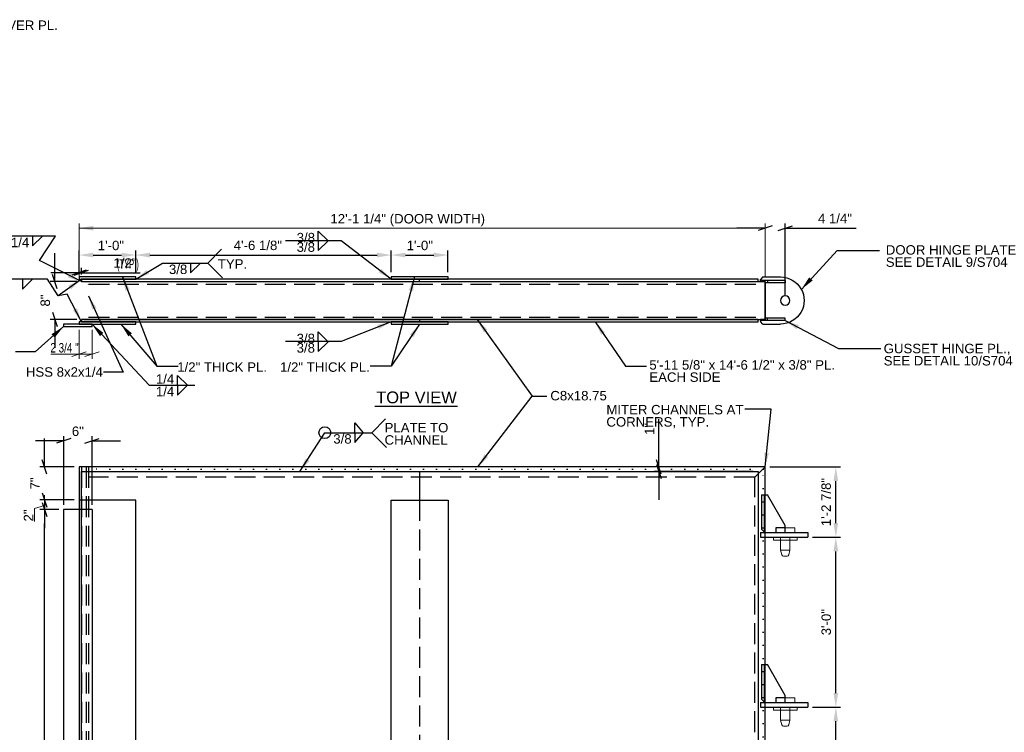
# Model space of a CAD drawing. Header units: inches. Extents: x 819 to 1282, y -279 to 33.
# Tile 5 of 5: x 1038 to 1247, y -118 to 33. Entities that reach past the tile are written whole.
import ezdxf
from ezdxf.enums import TextEntityAlignment as Align

# ---------------------------------------------------------------- set-up
doc = ezdxf.new("R2010")
doc.units = ezdxf.units.IN
doc.header["$LTSCALE"] = 10
doc.header["$MEASUREMENT"] = 0
doc.linetypes.add('DGN Style 1', pattern=[0.267013, 0.000444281, -0.266568])
doc.linetypes.add('DGN Style 3', pattern=[0.621993, 0.444281, -0.177712])
for name, color, linetype, lineweight in [('G-ANNO-DIM', 1, 'Continuous', 0), ('G-ANNO-TEXT', 7, 'Continuous', 30), ('S-FSTN-MISC', 12, 'Continuous', 13), ('S-STIF-TRAN', 3, 'Continuous', 30), ('S-WALL-SHEA', 98, 'Continuous', 30)]:
    doc.layers.add(name, color=color, linetype=linetype, lineweight=lineweight)
doc.styles.add("1 1 2 1'-0", font='arial.ttf', dxfattribs={"height": 1})
doc.styles.add("3 4 1'-0", font='arial.ttf', dxfattribs={"height": 2})
doc.dimstyles.new("3 4 1'-0", dxfattribs={"dimtxt": 2, "dimasz": 3, "dimexe": 1, "dimexo": 1, "dimgap": 1, "dimtad": 1, "dimdec": 4, "dimzin": 15, "dimdsep": 46, "dimlunit": 4, "dimtxsty": "3 4 1'-0", "dimblk": '_Oblique_0.3', "dimcen": 0.09, "dimadec": 4, "dimazin": 3, "dimtfac": 1, "dimtdec": 4, "dimtofl": 0, "dimtmove": 0, "dimatfit": 3, "dimfxl": 1, "dimfrac": 2, "dimtolj": 1, "dimtzin": 15, "dimarcsym": 0})

# ---------------------------------------------------------------- blocks, each defined once
blk = doc.blocks.new('*D11')
at = {"layer": 'Defpoints', "color": 0, "lineweight": 0, "transparency": 16777216}
for p in [(1062.79, -16.8), (1050.79, -21.43), (1062.79, -21.43)]:
    blk.add_point(p, dxfattribs=at)
at = {"layer": 'G-ANNO-DIM', "color": 0, "lineweight": -2, "transparency": 16777216}
for p, q in [((1050.79, -20.43), (1050.79, -15.8)), ((1062.79, -20.43), (1062.79, -15.8)), ((1053.79, -16.8), (1059.79, -16.8))]:
    blk.add_line(p, q, dxfattribs=at)
at = {"layer": 'G-ANNO-DIM', "color": 0, "lineweight": 0, "transparency": 16777216}
for points in [[(1053.79, -16.3), (1053.79, -17.3), (1050.79, -16.8)], [(1059.79, -16.3), (1059.79, -17.3), (1062.79, -16.8)]]:
    blk.add_solid(points, dxfattribs=at)
at = {"layer": 'G-ANNO-DIM', "color": 0, "transparency": 16777216, "insert": (1057.54, -14.78), "char_height": 2, "attachment_point": 5, "style": "3 4 1'-0"}
blk.add_mtext('\\A1;1\'-0"', dxfattribs=at)
blk = doc.blocks.new('*D15')
at = {"layer": 'Defpoints', "color": 0, "lineweight": 0, "transparency": 16777216}
for p in [(1116.89, -16.8), (1062.79, -21.43), (1116.89, -21.43)]:
    blk.add_point(p, dxfattribs=at)
at = {"layer": 'G-ANNO-DIM', "color": 0, "lineweight": -2, "transparency": 16777216}
for p, q in [((1062.79, -20.43), (1062.79, -15.8)), ((1116.89, -20.43), (1116.89, -15.8)), ((1065.79, -16.8), (1113.89, -16.8))]:
    blk.add_line(p, q, dxfattribs=at)
at = {"layer": 'G-ANNO-DIM', "color": 0, "lineweight": 0, "transparency": 16777216}
for points in [[(1065.79, -16.3), (1065.79, -17.3), (1062.79, -16.8)], [(1113.89, -16.3), (1113.89, -17.3), (1116.89, -16.8)]]:
    blk.add_solid(points, dxfattribs=at)
at = {"layer": 'G-ANNO-DIM', "color": 0, "transparency": 16777216, "insert": (1088.65, -14.76), "char_height": 2, "attachment_point": 5, "style": "3 4 1'-0"}
blk.add_mtext('\\A1;4\'-6 1/8"', dxfattribs=at)
blk = doc.blocks.new('*D14')
at = {"layer": 'Defpoints', "color": 0, "lineweight": 0, "transparency": 16777216}
for p in [(1128.89, -16.8), (1116.89, -21.43), (1128.89, -21.43)]:
    blk.add_point(p, dxfattribs=at)
at = {"layer": 'G-ANNO-DIM', "color": 0, "lineweight": -2, "transparency": 16777216}
for p, q in [((1116.89, -20.43), (1116.89, -15.8)), ((1128.89, -20.43), (1128.89, -15.8)), ((1119.89, -16.8), (1125.89, -16.8))]:
    blk.add_line(p, q, dxfattribs=at)
at = {"layer": 'G-ANNO-DIM', "color": 0, "lineweight": 0, "transparency": 16777216}
for points in [[(1119.89, -16.3), (1119.89, -17.3), (1116.89, -16.8)], [(1125.89, -16.3), (1125.89, -17.3), (1128.89, -16.8)]]:
    blk.add_solid(points, dxfattribs=at)
at = {"layer": 'G-ANNO-DIM', "color": 0, "transparency": 16777216, "insert": (1122.93, -14.78), "char_height": 2, "attachment_point": 5, "style": "3 4 1'-0"}
blk.add_mtext('\\A1;1\'-0"', dxfattribs=at)
blk = doc.blocks.new('_Oblique_0.3')
at = {"color": 0, "linetype": 'ByBlock', "lineweight": -2}
for p, q in [((0, 0), (-1, 0)), ((0.5, 0.167), (-0.5, -0.167))]:
    blk.add_line(p, q, dxfattribs=at)
blk = doc.blocks.new('*D25')
at = {"layer": 'Defpoints', "color": 0, "lineweight": 0, "transparency": 16777216}
for p in [(1043.48, -70.68), (1047.54, -70.68), (1047.79, -232.18)]:
    blk.add_point(p, dxfattribs=at)
at = {"layer": 'G-ANNO-DIM', "color": 0, "lineweight": -2, "transparency": 16777216}
for p, q in [((1046.54, -70.68), (1042.48, -70.68)), ((1043.48, -229.18), (1043.48, -73.68)), ((1046.79, -232.18), (1042.48, -232.18))]:
    blk.add_line(p, q, dxfattribs=at)
at = {"layer": 'G-ANNO-DIM', "color": 0, "lineweight": -2, "transparency": 16777216, "xscale": 3, "yscale": 3, "zscale": 3}
for p, rotation in [((1043.48, -70.68), 90), ((1043.48, -232.18), 270)]:
    blk.add_blockref('_Oblique_0.3', p, dxfattribs=dict(at, rotation=rotation))
at = {"layer": 'G-ANNO-DIM', "color": 0, "transparency": 16777216, "insert": (1041.45, -175.95), "char_height": 2, "attachment_point": 5, "rotation": 90, "style": "3 4 1'-0"}
blk.add_mtext('\\A1;13\'-5 1/2"', dxfattribs=at)
blk = doc.blocks.new('*D33')
at = {"layer": 'Defpoints', "color": 0, "lineweight": 0, "transparency": 16777216}
for p in [(1053.54, -56.15), (1047.54, -70.68), (1053.54, -70.68)]:
    blk.add_point(p, dxfattribs=at)
at = {"layer": 'G-ANNO-DIM', "color": 0, "lineweight": -2, "transparency": 16777216}
for p, q in [((1044.54, -56.15), (1041.54, -56.15)), ((1047.54, -69.68), (1047.54, -55.15)), ((1053.54, -69.68), (1053.54, -55.15)), ((1056.54, -56.15), (1059.54, -56.15))]:
    blk.add_line(p, q, dxfattribs=at)
at = {"layer": 'G-ANNO-DIM', "color": 0, "lineweight": -2, "transparency": 16777216, "xscale": 3, "yscale": 3, "zscale": 3}
blk.add_blockref('_Oblique_0.3', (1047.54, -56.15), dxfattribs=at)
at = {"layer": 'G-ANNO-DIM', "color": 0, "lineweight": -2, "transparency": 16777216, "xscale": 3, "yscale": 3, "zscale": 3, "rotation": 180}
blk.add_blockref('_Oblique_0.3', (1053.54, -56.15), dxfattribs=at)
at = {"layer": 'G-ANNO-DIM', "color": 0, "transparency": 16777216, "insert": (1050.54, -54.13), "char_height": 2, "attachment_point": 5, "style": "3 4 1'-0"}
blk.add_mtext('\\A1;6"', dxfattribs=at)
blk = doc.blocks.new('all_around')
at = {"layer": 'G-ANNO-TEXT'}
blk.add_circle((0, 0), 0.0625, dxfattribs=at)
blk = doc.blocks.new('*D59')
at = {"layer": 'Defpoints', "color": 0, "lineweight": 0, "transparency": 16777216}
for p in [(1045.67, -22.43), (1051.29, -22.43), (1051.29, -30.43)]:
    blk.add_point(p, dxfattribs=at)
at = {"layer": 'G-ANNO-DIM', "color": 0, "lineweight": -2, "transparency": 16777216}
for p, q in [((1045.67, -19.43), (1045.67, -16.43)), ((1050.29, -22.43), (1044.67, -22.43)), ((1050.29, -30.43), (1044.67, -30.43)), ((1045.67, -33.43), (1045.67, -36.43))]:
    blk.add_line(p, q, dxfattribs=at)
at = {"layer": 'G-ANNO-DIM', "color": 0, "lineweight": -2, "transparency": 16777216, "xscale": 3, "yscale": 3, "zscale": 3}
for p, rotation in [((1045.67, -22.43), 270), ((1045.67, -30.43), 90)]:
    blk.add_blockref('_Oblique_0.3', p, dxfattribs=dict(at, rotation=rotation))
at = {"layer": 'G-ANNO-DIM', "color": 0, "transparency": 16777216, "insert": (1043.65, -26.43), "char_height": 2, "attachment_point": 5, "rotation": 90, "style": "3 4 1'-0"}
blk.add_mtext('\\A1;8"', dxfattribs=at)
blk = doc.blocks.new('*D67')
at = {"layer": 'Defpoints', "color": 0, "lineweight": 0, "transparency": 16777216}
for p in [(1205.04, -112.56), (1210.99, -112.56), (1205.04, -148.56)]:
    blk.add_point(p, dxfattribs=at)
at = {"layer": 'G-ANNO-DIM', "color": 0, "lineweight": -2, "transparency": 16777216}
for p, q in [((1206.04, -112.56), (1211.99, -112.56)), ((1210.99, -145.56), (1210.99, -115.56)), ((1206.04, -148.56), (1211.99, -148.56))]:
    blk.add_line(p, q, dxfattribs=at)
at = {"layer": 'G-ANNO-DIM', "color": 0, "lineweight": 0, "transparency": 16777216}
for points in [[(1210.49, -115.56), (1211.49, -115.56), (1210.99, -112.56)], [(1210.49, -145.56), (1211.49, -145.56), (1210.99, -148.56)]]:
    blk.add_solid(points, dxfattribs=at)
at = {"layer": 'G-ANNO-DIM', "color": 0, "transparency": 16777216, "insert": (1208.97, -130.56), "char_height": 2, "attachment_point": 5, "rotation": 90, "style": "3 4 1'-0"}
blk.add_mtext('\\A1;3\'-0"', dxfattribs=at)
blk = doc.blocks.new('*D69')
at = {"layer": 'Defpoints', "color": 0, "lineweight": 0, "transparency": 16777216}
for p in [(1205.04, -76.56), (1210.99, -76.56), (1205.04, -112.56)]:
    blk.add_point(p, dxfattribs=at)
at = {"layer": 'G-ANNO-DIM', "color": 0, "lineweight": -2, "transparency": 16777216}
for p, q in [((1206.04, -76.56), (1211.99, -76.56)), ((1210.99, -109.56), (1210.99, -79.56)), ((1206.04, -112.56), (1211.99, -112.56))]:
    blk.add_line(p, q, dxfattribs=at)
at = {"layer": 'G-ANNO-DIM', "color": 0, "lineweight": 0, "transparency": 16777216}
for points in [[(1210.49, -79.56), (1211.49, -79.56), (1210.99, -76.56)], [(1210.49, -109.56), (1211.49, -109.56), (1210.99, -112.56)]]:
    blk.add_solid(points, dxfattribs=at)
at = {"layer": 'G-ANNO-DIM', "color": 0, "transparency": 16777216, "insert": (1208.97, -94.56), "char_height": 2, "attachment_point": 5, "rotation": 90, "style": "3 4 1'-0"}
blk.add_mtext('\\A1;3\'-0"', dxfattribs=at)
blk = doc.blocks.new('*D71')
at = {"layer": 'Defpoints', "color": 0, "lineweight": 0, "transparency": 16777216}
for p in [(1196.04, -61.68), (1210.99, -61.68), (1205.04, -76.56)]:
    blk.add_point(p, dxfattribs=at)
at = {"layer": 'G-ANNO-DIM', "color": 0, "lineweight": -2, "transparency": 16777216}
for p, q in [((1197.04, -61.68), (1211.99, -61.68)), ((1210.99, -73.56), (1210.99, -64.68)), ((1206.04, -76.56), (1211.99, -76.56))]:
    blk.add_line(p, q, dxfattribs=at)
at = {"layer": 'G-ANNO-DIM', "color": 0, "lineweight": 0, "transparency": 16777216}
for points in [[(1210.49, -64.68), (1211.49, -64.68), (1210.99, -61.68)], [(1210.49, -73.56), (1211.49, -73.56), (1210.99, -76.56)]]:
    blk.add_solid(points, dxfattribs=at)
at = {"layer": 'G-ANNO-DIM', "color": 0, "transparency": 16777216, "insert": (1208.95, -69.12), "char_height": 2, "attachment_point": 5, "rotation": 90, "style": "3 4 1'-0"}
blk.add_mtext('\\A1;1\'-2 7/8"', dxfattribs=at)
blk = doc.blocks.new('*U72')
at = {"layer": 'G-ANNO-TEXT'}
for p, q in [((4.09, 5), (0.38, 5)), ((4.09, 5), (4.63, 4.47)), ((4.63, 4), (4.63, 4.47)), ((4.63, 4), (3.63, 4)), ((4.63, -4), (4.63, -4.47)), ((4.09, -5), (0.38, -5)), ((4.09, -5), (4.63, -4.47))]:
    blk.add_line(p, q, dxfattribs=at)
at = {"layer": 'G-ANNO-TEXT', "flags": 128}
blk.add_lwpolyline([(3.63, 4), (3.63, -4), (4.63, -4)], dxfattribs=at)
at = {"layer": 'G-ANNO-TEXT'}
blk.add_circle((-0.62, 0), 1, dxfattribs=at)
blk.add_arc((0.38, 0), 5, 89.9996, 270.0004, dxfattribs=at)
blk = doc.blocks.new('*D74')
at = {"layer": 'Defpoints', "color": 0, "lineweight": 0, "transparency": 16777216}
for p in [(1043.48, -61.68), (1050.79, -61.68), (1050.79, -68.68)]:
    blk.add_point(p, dxfattribs=at)
at = {"layer": 'G-ANNO-DIM', "color": 0, "lineweight": -2, "transparency": 16777216}
for p, q in [((1043.48, -58.68), (1043.48, -55.68)), ((1049.79, -61.68), (1042.48, -61.68)), ((1049.79, -68.68), (1042.48, -68.68)), ((1043.48, -71.68), (1043.48, -74.68))]:
    blk.add_line(p, q, dxfattribs=at)
at = {"layer": 'G-ANNO-DIM', "color": 0, "lineweight": -2, "transparency": 16777216, "xscale": 3, "yscale": 3, "zscale": 3}
for p, rotation in [((1043.48, -61.68), 270), ((1043.48, -68.68), 90)]:
    blk.add_blockref('_Oblique_0.3', p, dxfattribs=dict(at, rotation=rotation))
at = {"layer": 'G-ANNO-DIM', "color": 0, "transparency": 16777216, "insert": (1041.48, -65.18), "char_height": 2, "attachment_point": 5, "rotation": 90, "style": "3 4 1'-0"}
blk.add_mtext('\\A1;7"', dxfattribs=at)
blk = doc.blocks.new('*D102')
at = {"layer": 'Defpoints', "color": 0, "lineweight": 0, "transparency": 16777216}
for p in [(1196.04, -11.11), (1200.29, -11.11), (1200.29, -26.43)]:
    blk.add_point(p, dxfattribs=at)
at = {"layer": 'G-ANNO-DIM', "color": 0, "lineweight": -2, "transparency": 16777216}
for p, q in [((1200.29, -25.43), (1200.29, -10.11)), ((1193.04, -11.11), (1190.04, -11.11)), ((1203.29, -11.11), (1215.33, -11.11))]:
    blk.add_line(p, q, dxfattribs=at)
at = {"layer": 'G-ANNO-DIM', "color": 0, "lineweight": -2, "transparency": 16777216, "xscale": 3, "yscale": 3, "zscale": 3}
blk.add_blockref('_Oblique_0.3', (1196.04, -11.11), dxfattribs=at)
at = {"layer": 'G-ANNO-DIM', "color": 0, "lineweight": -2, "transparency": 16777216, "xscale": 3, "yscale": 3, "zscale": 3, "rotation": 180}
blk.add_blockref('_Oblique_0.3', (1200.29, -11.11), dxfattribs=at)
at = {"layer": 'G-ANNO-DIM', "color": 0, "transparency": 16777216, "insert": (1210.81, -9.08), "char_height": 2, "attachment_point": 5, "style": "3 4 1'-0"}
blk.add_mtext('\\A1;4 1/4"', dxfattribs=at)
blk = doc.blocks.new('*D108')
at = {"layer": 'Defpoints', "color": 0, "lineweight": 0, "transparency": 16777216}
for p in [(1173.55, -61.68), (1196.04, -61.68), (1194.52, -62.65)]:
    blk.add_point(p, dxfattribs=at)
at = {"layer": 'G-ANNO-DIM', "color": 0, "lineweight": -2, "transparency": 16777216}
for p, q in [((1173.55, -58.68), (1173.55, -51.57)), ((1195.04, -61.68), (1172.55, -61.68)), ((1193.52, -62.65), (1172.55, -62.65)), ((1173.55, -65.65), (1173.55, -68.65))]:
    blk.add_line(p, q, dxfattribs=at)
at = {"layer": 'G-ANNO-DIM', "color": 0, "lineweight": -2, "transparency": 16777216, "xscale": 3, "yscale": 3, "zscale": 3}
for p, rotation in [((1173.55, -61.68), 270), ((1173.55, -62.65), 90)]:
    blk.add_blockref('_Oblique_0.3', p, dxfattribs=dict(at, rotation=rotation))
at = {"layer": 'G-ANNO-DIM', "color": 0, "transparency": 16777216, "insert": (1171.55, -53.63), "char_height": 2, "attachment_point": 5, "rotation": 90, "style": "3 4 1'-0"}
blk.add_mtext('\\A1;1"', dxfattribs=at)
blk = doc.blocks.new('*D118')
at = {"layer": 'Defpoints', "color": 0, "lineweight": 0, "transparency": 16777216}
for p in [(1051.29, -20.53), (1050.79, -21.93), (1051.29, -21.93, 0)]:
    blk.add_point(p, dxfattribs=at)
at = {"layer": 'G-ANNO-DIM', "color": 0, "lineweight": -2, "transparency": 16777216}
for p, q in [((1047.79, -20.53), (1044.79, -20.53)), ((1050.79, -20.93), (1050.79, -19.53)), ((1051.29, -20.93), (1051.29, -19.53)), ((1054.29, -20.53), (1063.73, -20.53))]:
    blk.add_line(p, q, dxfattribs=at)
at = {"layer": 'G-ANNO-DIM', "color": 0, "lineweight": -2, "transparency": 16777216, "xscale": 3, "yscale": 3, "zscale": 3}
blk.add_blockref('_Oblique_0.3', (1050.79, -20.53), dxfattribs=at)
at = {"layer": 'G-ANNO-DIM', "color": 0, "lineweight": -2, "transparency": 16777216, "xscale": 3, "yscale": 3, "zscale": 3, "rotation": 180}
blk.add_blockref('_Oblique_0.3', (1051.29, -20.53), dxfattribs=at)
at = {"layer": 'G-ANNO-DIM', "color": 0, "transparency": 16777216, "insert": (1060.51, -18.5), "char_height": 2, "attachment_point": 5, "style": "3 4 1'-0"}
blk.add_mtext('\\A1;1/2"', dxfattribs=at)

msp = doc.modelspace()

# ---------------------------------------------------------------- linework, layer by layer
at = {"layer": 'G-ANNO-DIM'}
for p, q in [((1050.7875, -21.93437, -0.00002), (1050.7875, -10.10933, -0.00002)), ((1196.03702, -21.43409, -0.00002), (1196.03702, -10.10933, -0.00002)), ((1196.03702, -11.10933, -0.00002), (1050.7875, -11.10933, -0.00002)), ((1050.78702, -38.80782, -0.00002), (1050.78702, -32.64798, -0.00002)), ((1053.53702, -38.80782, -0.00002), (1053.53702, -32.64798, -0.00002)), ((1049.28702, -38.31735, -0.00002), (1052.28702, -37.31735, -0.00002)), ((1055.03702, -37.31735, -0.00002), (1052.03702, -38.31735, -0.00002)), ((1050.78702, -37.81735, -0.00002), (1044.81642, -37.81735, -0.00002)), ((1053.53702, -37.81735, -0.00002), (1050.78702, -37.81735, -0.00002)), ((1043.48272, -68.68171, -0.00002), (1043.48272, -67.68171, -0.00002)), ((1043.48272, -68.68171), (1043.48272, -70.68171))]:
    msp.add_line(p, q, dxfattribs=at)
at = {"layer": 'G-ANNO-DIM', "elevation": -0.00002, "flags": 128}
msp.add_lwpolyline([(1043.48272, -69.82398), (1041.39423, -70.45084), (1041.39423, -73.25622)], dxfattribs=at)
at = {"layer": 'G-ANNO-DIM'}
msp.add_solid([(1053.7875, -11.60933, -0.00002), (1050.7875, -11.10933, -0.00002), (1053.7875, -10.60933, -0.00002)], dxfattribs=at)
at = {"layer": 'G-ANNO-TEXT'}
for p, q in [((1101.43627, -11.72192, -0.00002), (1103.54375, -13.79057, -0.00002)), ((1101.43627, -13.78684, -0.00002), (1101.43627, -11.72192, -0.00002)), ((1040.93887, -14.8786, -0.00002), (1043.04635, -12.80994, -0.00002)), ((1040.93887, -12.81367, -0.00002), (1040.93887, -14.8786, -0.00002)), ((1101.43627, -15.85922, -0.00002), (1103.54375, -13.79057, -0.00002)), ((1101.43627, -13.7943, -0.00002), (1101.43627, -15.85922, -0.00002)), ((1078.04102, -18.49579, -0.00002), (1080.97404, -15.56278, -0.00002)), ((1074.40058, -20.56445, -0.00002), (1076.50805, -18.49579, -0.00002)), ((1074.40058, -18.49952, -0.00002), (1074.40058, -20.56445, -0.00002)), ((1078.04102, -18.49579, -0.00002), (1081.18318, -21.63795, -0.00002)), ((1038.81508, -23.99301, -0.00002), (1040.92256, -21.92436, -0.00002)), ((1038.81508, -21.92809, -0.00002), (1038.81508, -23.99301, -0.00002)), ((1051.78702, -22.43409, -0.00002), (1196.03702, -22.43409, -0.00002)), ((1122.89452, -22.43409, -0.00002), (1122.89452, -21.93409, -0.00002)), ((1195.03702, -22.43409, -0.00002), (1196.03702, -22.43409, -0.00002)), ((1200.28702, -22.18409, -0.00002), (1195.28702, -22.18409, -0.00002)), ((1196.03702, -30.43409, -0.00002), (1196.03702, -22.43409, -0.00002)), ((1196.03702, -22.68409, -0.00002), (1196.03702, -22.43409, -0.00002)), ((1200.28702, -22.68409, -0.00002), (1196.03702, -22.68409, -0.00002)), ((1196.53702, -22.18409, -0.00002), (1196.53702, -22.68409, -0.00002)), ((1200.28702, -22.18409, -0.00002), (1200.28702, -22.68409, -0.00002)), ((1051.78702, -30.43409, -0.00002), (1196.03702, -30.43409, -0.00002)), ((1122.89452, -30.43409, -0.00002), (1122.89452, -30.93409, -0.00002)), ((1200.28702, -30.68409, -0.00002), (1195.28702, -30.68409, -0.00002)), ((1200.28702, -30.18409, -0.00002), (1196.03702, -30.18409, -0.00002)), ((1196.53702, -30.68409, -0.00002), (1196.53702, -30.18409, -0.00002)), ((1200.28702, -30.68409, -0.00002), (1200.28702, -30.18409, -0.00002)), ((1101.42322, -33.07727, -0.00002), (1103.53069, -35.14593, -0.00002)), ((1101.42322, -35.1422, -0.00002), (1101.42322, -33.07727, -0.00002)), ((1101.42322, -37.21458, -0.00002), (1103.53069, -35.14593, -0.00002)), ((1101.42322, -35.14966, -0.00002), (1101.42322, -37.21458, -0.00002)), ((1071.63027, -44.38262, -0.00002), (1071.63027, -42.3177, -0.00002)), ((1071.63027, -42.3177, -0.00002), (1073.73774, -44.38635, -0.00002)), ((1071.63027, -46.44754, -0.00002), (1073.73774, -44.37889, -0.00002)), ((1071.63027, -44.38262, -0.00002), (1071.63027, -46.44754, -0.00002)), ((1113.41688, -48.77452, -0.00002), (1130.89184, -48.77452, -0.00002)), ((1112.76553, -54.42282, -0.00002), (1115.69855, -51.48981, -0.00002)), ((1109.1907, -52.3579, -0.00002), (1110.92317, -54.42655, -0.00002)), ((1109.1907, -54.42282, -0.00002), (1109.1907, -52.3579, -0.00002)), ((1109.1907, -56.48774, -0.00002), (1110.92317, -54.41909, -0.00002)), ((1109.1907, -54.42282, -0.00002), (1109.1907, -56.48774, -0.00002)), ((1112.76553, -54.42282, -0.00002), (1115.90769, -57.56497, -0.00002)), ((1196.03702, -61.68171, -0.00002), (1050.78702, -61.68171, -0.00002)), ((1050.78702, -61.68171, -0.00002), (1050.78702, -238.18171, -0.00002)), ((1196.03702, -61.68171, -0.00002), (1193.87702, -63.84171, -0.00002)), ((1196.03702, -61.68171, -0.00002), (1193.87702, -63.84171, -0.00002)), ((1196.03702, -238.18171, -0.00002), (1196.03702, -61.68171, -0.00002)), ((1122.89452, -62.65421, -0.00002), (1122.89452, -68.68171, -0.00002)), ((1053.53702, -70.68171, -0.00002), (1053.53702, -232.18171, -0.00002)), ((1195.74413, -75.55671, -0.00002), (1200.03702, -75.55671, -0.00002)), ((1196.03702, -75.55671, -0.00002), (1200.03702, -75.55671, -0.00002)), ((1195.74413, -111.55671, -0.00002), (1200.03702, -111.55671, -0.00002)), ((1196.03702, -111.55671, -0.00002), (1200.03702, -111.55671, -0.00002))]:
    msp.add_line(p, q, dxfattribs=at)
at = {"layer": 'G-ANNO-TEXT', "linetype": 'DGN Style 3'}
for p, q in [((1052.53702, -22.93409, -0.00002), (1052.5375, -22.93409, -0.00002)), ((1052.78702, -22.93409, -0.00002), (1195.22933, -22.93409, -0.00002)), ((1052.78702, -29.93409, -0.00002), (1195.23637, -29.93409, -0.00002)), ((1051.28702, -61.68171, -0.00002), (1051.28702, -238.18171, -0.00002)), ((1052.28702, -61.68171, -0.00002), (1052.28702, -237.20921, -0.00002)), ((1052.78702, -61.68171, -0.00002), (1052.78702, -237.20921, -0.00002)), ((1193.87702, -63.84171, -0.00002), (1052.78702, -63.84171, -0.00002)), ((1193.87702, -236.02171, -0.00002), (1193.87702, -63.84171, -0.00002)), ((1122.89452, -68.68171, -0.00002), (1122.89452, -234.18171, -0.00002))]:
    msp.add_line(p, q, dxfattribs=at)
at = {"layer": 'G-ANNO-TEXT', "linetype": 'DGN Style 1'}
for p, q in [((1195.59802, -62.12071, -0.00002), (1052.78702, -62.12071, -0.00002)), ((1195.59802, -237.74271, -0.00002), (1195.59802, -62.12071, -0.00002))]:
    msp.add_line(p, q, dxfattribs=at)
at = {"layer": 'G-ANNO-TEXT', "elevation": -0.00002, "flags": 128}
for points in [[(1196.03702, -22.43409), (1196.03702, -30.43409), (1195.03702, -30.43409)], [(1196.03702, -22.43409), (1195.28702, -22.43409), (1195.28702, -22.18409)], [(1196.03702, -30.43409), (1195.28702, -30.43409), (1195.28702, -30.68409)], [(1062.78702, -234.18171), (1062.78702, -68.68171), (1050.78702, -68.68171), (1050.78702, -234.18171)], [(1053.53702, -70.68171), (1047.53702, -70.68171), (1047.53702, -232.18171), (1053.53702, -232.18171)]]:
    msp.add_lwpolyline(points, dxfattribs=at)
at = {"layer": 'G-ANNO-TEXT', "linetype": 'DGN Style 3', "elevation": -0.00002, "flags": 128}
for points in [[(1200.28702, -74.55671), (1198.28702, -74.55671), (1198.28702, -75.55671), (1200.28702, -75.55671)], [(1200.28702, -110.55671), (1198.28702, -110.55671), (1198.28702, -111.55671), (1200.28702, -111.55671)]]:
    msp.add_lwpolyline(points, dxfattribs=at)
at = {"layer": 'G-ANNO-TEXT'}
msp.add_solid([(1051.28702, -21.93409, -0.00002), (1048.55412, -23.26873, -0.00002), (1049.13471, -24.08294, -0.00002)], dxfattribs=at)
for points in [[(1050.78702, -21.93409, -0.00002), (1062.78702, -21.93409, -0.00002), (1062.78702, -21.43409, -0.00002), (1050.78702, -21.43409, -0.00002)], [(1051.28702, -22.43409, -0.00002), (1194.53702, -22.43409, -0.00002), (1194.53702, -21.93409, -0.00002), (1051.28702, -21.93409, -0.00002)], [(1116.89452, -21.93409, -0.00002), (1128.89452, -21.93409, -0.00002), (1128.89452, -21.43409, -0.00002), (1116.89452, -21.43409, -0.00002)], [(1050.78702, -31.43409, -0.00002), (1062.78702, -31.43409, -0.00002), (1062.78702, -30.93409, -0.00002), (1050.78702, -30.93409, -0.00002)], [(1051.28702, -30.93409, -0.00002), (1194.53702, -30.93409, -0.00002), (1194.53702, -30.43409, -0.00002), (1051.28702, -30.43409, -0.00002)], [(1116.89452, -31.43409, -0.00002), (1128.89452, -31.43409, -0.00002), (1128.89452, -30.93409, -0.00002), (1116.89452, -30.93409, -0.00002)], [(1047.53702, -31.93409, -0.00002), (1053.53702, -31.93409, -0.00002), (1053.53702, -31.43409, -0.00002), (1047.53702, -31.43409, -0.00002)], [(1116.89452, -68.68171, -0.00002), (1128.89452, -68.68171, -0.00002), (1128.89452, -234.18171, -0.00002), (1116.89452, -234.18171, -0.00002)]]:
    msp.add_3dface(points, dxfattribs=at)
at = {"layer": 'S-FSTN-MISC'}
for p, q in [((1199.28702, -76.55671, -0.00002), (1199.28702, -79.30671, -0.00002)), ((1201.28702, -79.30671, -0.00002), (1199.28702, -79.30671, -0.00002)), ((1199.28702, -79.30671, -0.00002), (1199.54748, -80.27877, -0.00002)), ((1200.66434, -80.55671, -0.00002), (1199.90971, -80.55671, -0.00002)), ((1201.28702, -79.30671, -0.00002), (1201.02656, -80.27877, -0.00002)), ((1199.28702, -112.55671, -0.00002), (1199.28702, -115.30671, -0.00002)), ((1201.28702, -115.30671, -0.00002), (1199.28702, -115.30671, -0.00002)), ((1199.28702, -115.30671, -0.00002), (1199.54748, -116.27877, -0.00002)), ((1200.66434, -116.55671, -0.00002), (1199.90971, -116.55671, -0.00002)), ((1201.28702, -115.30671, -0.00002), (1201.02656, -116.27877, -0.00002))]:
    msp.add_line(p, q, dxfattribs=at)
at = {"layer": 'S-FSTN-MISC', "elevation": -0.00002, "flags": 128}
for points in [[(1200.28702, -74.55671), (1202.28702, -74.55671), (1202.28702, -75.55671), (1200.28702, -75.55671)], [(1199.28702, -76.55671), (1201.28702, -76.55671), (1201.28702, -79.30671)], [(1200.28702, -110.55671), (1202.28702, -110.55671), (1202.28702, -111.55671), (1200.28702, -111.55671)], [(1199.28702, -112.55671), (1201.28702, -112.55671), (1201.28702, -115.30671)]]:
    msp.add_lwpolyline(points, dxfattribs=at)
at = {"layer": 'S-FSTN-MISC', "extrusion": (0, 0, -1)}
for centre, start, end in [((-1199.90971, -80.18171, 0.00002), 270, 345), ((-1200.66434, -80.18171, 0.00002), 195, 270), ((-1199.90971, -116.18171, 0.00002), 270, 345), ((-1200.66434, -116.18171, 0.00002), 195, 270)]:
    msp.add_arc(centre, 0.375, start, end, dxfattribs=at)
at = {"layer": 'S-FSTN-MISC'}
for points in [[(1202.78702, -76.55671, -0.00002), (1197.78702, -76.55671, -0.00002), (1197.78702, -77.18171, -0.00002), (1202.78702, -77.18171, -0.00002)], [(1202.78702, -112.55671, -0.00002), (1197.78702, -112.55671, -0.00002), (1197.78702, -113.18171, -0.00002), (1202.78702, -113.18171, -0.00002)]]:
    msp.add_3dface(points, dxfattribs=at)
at = {"layer": 'S-STIF-TRAN'}
for p, q in [((1195.28702, -67.55671, -0.00002), (1196.53702, -67.55671, -0.00002)), ((1195.28702, -67.55671, -0.00002), (1195.28702, -74.8496, -0.00002)), ((1195.78702, -67.55671, -0.00002), (1195.78702, -75.3496, -0.00002)), ((1200.28702, -74.05671, -0.00002), (1196.53702, -67.55671, -0.00002)), ((1195.99413, -75.55671, -0.00002), (1195.28702, -74.8496, -0.00002)), ((1200.28702, -75.55671, -0.00002), (1200.28702, -74.05671, -0.00002)), ((1195.03702, -75.55671, -0.00002), (1195.03702, -76.55671, -0.00002)), ((1195.03702, -75.55671, -0.00002), (1205.03702, -75.55671, -0.00002)), ((1195.03702, -76.55671, -0.00002), (1205.03702, -76.55671, -0.00002)), ((1205.03702, -75.55671, -0.00002), (1205.03702, -76.55671, -0.00002)), ((1195.28702, -103.55671, -0.00002), (1196.53702, -103.55671, -0.00002)), ((1195.28702, -103.55671, -0.00002), (1195.28702, -110.8496, -0.00002)), ((1195.78702, -103.55671, -0.00002), (1195.78702, -111.3496, -0.00002)), ((1200.28702, -110.05671, -0.00002), (1196.53702, -103.55671, -0.00002)), ((1200.28702, -111.55671, -0.00002), (1200.28702, -110.05671, -0.00002)), ((1195.03702, -111.55671, -0.00002), (1195.03702, -112.55671, -0.00002)), ((1195.03702, -111.55671, -0.00002), (1205.03702, -111.55671, -0.00002)), ((1195.99413, -111.55671, -0.00002), (1195.28702, -110.8496, -0.00002)), ((1205.03702, -111.55671, -0.00002), (1205.03702, -112.55671, -0.00002)), ((1195.03702, -112.55671, -0.00002), (1205.03702, -112.55671, -0.00002))]:
    msp.add_line(p, q, dxfattribs=at)
at = {"layer": 'S-WALL-SHEA'}
for p, q in [((1051.26952, -62.65421, -0.00002), (1194.51952, -62.65421, -0.00002)), ((1051.26952, -62.65421, -0.00002), (1051.26952, -237.20921, -0.00002)), ((1194.51952, -62.65421, -0.00002), (1194.51952, -237.20921, -0.00002))]:
    msp.add_line(p, q, dxfattribs=at)

# ---------------------------------------------------------------- block references
at = {"layer": 'G-ANNO-TEXT', "extrusion": (0, 0, -1)}
msp.add_blockref('*U72', (-1199.66203, -26.43408, 0.00002), dxfattribs=at)
at = {"layer": 'G-ANNO-TEXT', "xscale": 20, "yscale": 20, "zscale": 20}
msp.add_blockref('all_around', (1102.82402, -54.42282, -0.00002), dxfattribs=at)

# ---------------------------------------------------------------- texts
at = {"layer": 'G-ANNO-DIM', "color": 7, "linetype": 'Continuous', "style": "3 4 1'-0"}
msp.add_text('12\'-1 1/4" (DOOR WIDTH)', height=2, dxfattribs=at).set_placement((1120.36854, -9.10933, -0.00002), align=Align.MIDDLE_CENTER)
at = {"layer": 'G-ANNO-DIM', "color": 7, "linetype": 'Continuous', "style": "3 4 1'-0", "width": 0.75}
msp.add_text('2 3/4 "', height=2, dxfattribs=at).set_placement((1047.71703, -36.43949, -0.00002), align=Align.MIDDLE_CENTER)
at = {"layer": 'G-ANNO-TEXT', "color": 7, "char_height": 2, "style": "3 4 1'-0"}
for s, insert, attachment_point, line_spacing_factor in [('1/4" x 3" COVER PL.', (1020.25125, 32.88735, -0.00002), 1, 0.6), ('3/8', (1096.86168, -14.13311, -0.00002), 7, 0.6), ('1/4', (1036.36429, -13.13407, -0.00002), 1, 0.6), ('3/8', (1096.86168, -14.1147, -0.00002), 1, 0.6), ('DOOR HINGE PLATE\\PSEE DETAIL 9/S704', (1221.56972, -14.70601, -0.00002), 1, 0.776524), ('\\H1x;\\W0.5;(TYP.)', (1058.827, -17.69092, -0.00002), 1, 0.6), ('3/8', (1069.82599, -18.81992, -0.00002), 1, 0.6), ('TYP.', (1080.17037, -17.69092, -0.00002), 1, 0.6), ('3/8', (1096.84863, -35.48847, -0.00002), 7, 0.6), ('3/8', (1096.84863, -35.47006, -0.00002), 1, 0.6), ('GUSSET HINGE PL.,\\PSEE DETAIL 10/S704', (1221.12516, -35.59646, -0.00002), 1, 0.776524), ('1/2" THICK PL.', (1090.58029, -39.52909, -0.00002), 3, 0.6), ('1/2" THICK PL.', (1093.34162, -39.52909, -0.00002), 1, 0.6), ('HSS 8x2x1/4', (1039.53775, -40.56692, -0.00002), 1, 0.6), ('1/4', (1067.05568, -42.04478, -0.00002), 1, 0.6), ('1/4', (1067.05568, -44.70302, -0.00002), 1, 0.6), ('\\H1.25x;TOP VIEW', (1113.68586, -45.69957, -0.00002), 1, 0.75), ('C8x18.75', (1150.55719, -45.58205, -0.00002), 1, 0.6), ('MITER CHANNELS AT\\PCORNERS, TYP.', (1162.42159, -48.54569, -0.00002), 1, 0.776524), ('PLATE TO\\PCHANNEL', (1115.47295, -52.36442, -0.00002), 1, 0.776524), ('3/8', (1104.61611, -54.74322, -0.00002), 1, 0.6)]:
    msp.add_mtext(s, dxfattribs=dict(at, insert=insert, attachment_point=attachment_point, line_spacing_factor=line_spacing_factor))
at = {"layer": 'G-ANNO-TEXT', "color": 7, "linetype": 'Continuous', "lineweight": 0, "insert": (1171.51661, -39.0664, -0.00002), "char_height": 2, "attachment_point": 1, "line_spacing_factor": 0.776524, "style": "1 1 2 1'-0"}
msp.add_mtext('5\'-11 5/8" x 14\'-6 1/2" x 3/8" PL.\\PEACH SIDE', dxfattribs=at)
at = {"layer": 'G-ANNO-TEXT', "color": 7, "insert": (1039.10348, -73.23074, -0.00002), "char_height": 2, "attachment_point": 1, "rotation": 90, "line_spacing_factor": 0.6, "style": "3 4 1'-0"}
msp.add_mtext('2"', dxfattribs=at)

# ---------------------------------------------------------------- dimensions: what is measured, and where the dimension line sits
at = {"layer": 'G-ANNO-DIM'}
for base, p1, p2, picture, middle in [((1200.28702, -11.10933), (1196.03702, -11.10933), (1200.28702, -26.43409), '*D102', (1210.8068, -11.10933)), ((1116.89452, -16.79643, -0.00002), (1062.78702, -21.43409, -0.00002), (1116.89452, -21.43409, -0.00002), '*D15', (1088.65388, -16.79643, -0.00002)), ((1062.78702, -16.79643, -0.00002), (1050.78702, -21.43409, -0.00002), (1062.78702, -21.43409, -0.00002), '*D11', (1057.54491, -16.79643, -0.00002)), ((1128.89452, -16.79643, -0.00002), (1116.89452, -21.43409, -0.00002), (1128.89452, -21.43409, -0.00002), '*D14', (1122.93419, -16.79643, -0.00002)), ((1051.28702, -20.53399), (1050.78702, -21.93409), (1051.28702, -21.93409, -0.00002), '*D118', (1060.50735, -20.53399)), ((1053.53702, -56.15477, -0.00002), (1047.53702, -70.68171, -0.00002), (1053.53702, -70.68171, -0.00002), '*D33', (1050.53702, -56.15477, -0.00002))]:
    dim = msp.add_linear_dim(base=base, p1=p1, p2=p2, dimstyle="3 4 1'-0", dxfattribs=at)
    dim.commit()
    dim.dimension.update_dxf_attribs({"geometry": picture, "text_midpoint": middle, "dimtype": 160})
for base, p1, p2, picture, middle in [((1045.66824, -22.43437, -0.00002), (1051.28702, -30.43409, -0.00002), (1051.2875, -22.43437, -0.00002), '*D59', (1043.6471, -26.43423, -0.00002)), ((1043.48272, -61.68171, -0.00002), (1050.78702, -68.68171, -0.00002), (1050.78702, -61.68171, -0.00002), '*D74', (1041.48272, -65.18171, -0.00002)), ((1210.98696, -61.68171, -0.00002), (1205.03702, -76.55671, -0.00002), (1196.03702, -61.68171, -0.00002), '*D71', (1208.95285, -69.11921, -0.00002)), ((1210.98696, -76.55671, -0.00002), (1205.03702, -112.55671, -0.00002), (1205.03702, -76.55671, -0.00002), '*D69', (1208.96513, -94.55671, -0.00002)), ((1210.98696, -112.55671, -0.00002), (1205.03702, -148.55671, -0.00002), (1205.03702, -112.55671, -0.00002), '*D67', (1208.96513, -130.55671, -0.00002))]:
    dim = msp.add_linear_dim(base=base, p1=p1, p2=p2, angle=90, dimstyle="3 4 1'-0", dxfattribs=at)
    dim.commit()
    dim.dimension.update_dxf_attribs({"geometry": picture, "text_midpoint": middle})
for base, p1, p2, picture, middle in [((1173.55376, -61.68171), (1194.51952, -62.65421), (1196.03702, -61.68171), '*D108', (1173.55376, -53.62646)), ((1043.48272, -70.68171, -0.00002), (1047.78702, -232.18171, -0.00002), (1047.53702, -70.68171, -0.00002), '*D25', (1043.48272, -175.95075, -0.00002))]:
    dim = msp.add_linear_dim(base=base, p1=p1, p2=p2, angle=90, dimstyle="3 4 1'-0", dxfattribs=at)
    dim.commit()
    dim.dimension.update_dxf_attribs({"geometry": picture, "text_midpoint": middle, "dimtype": 160})

# ---------------------------------------------------------------- leaders
at = {"layer": 'G-ANNO-TEXT'}
for points in [[(1051.28702, -22.43409, -0.00002), (1042.44869, -17.93605, -0.00002), (1045.78636, -12.78123, -0.00002), (1034.01667, -12.78123, -0.00002)], [(1116.89452, -21.93409, -0.00002), (1106.28375, -13.76185, -0.00002), (1094.51407, -13.76185, -0.00002)], [(1203.6923, -24.06903, -0.00002), (1211.24588, -15.81119, -0.00002), (1220.25359, -15.81119, -0.00002)], [(1062.78702, -21.93409, -0.00002), (1068.42555, -18.49579, -0.00002), (1078.04102, -18.49579, -0.00002)], [(1051.28702, -21.93409, -0.00002), (1046.40561, -25.41487, -0.00002), (1044.09106, -21.89564, -0.00002), (1034.09662, -21.89564, -0.00002)], [(1051.28702, -30.93409, -0.00002), (1048.30337, -25.05892, -0.00002), (1046.40561, -25.41487, -0.00002), (1044.09106, -21.89564, -0.00002)], [(1059.99042, -21.43409, -0.00002), (1067.28485, -40.30146, -0.00002), (1071.74798, -40.30146, -0.00002)], [(1121.79802, -21.43409, -0.00002), (1116.88096, -40.30146, -0.00002), (1112.41783, -40.30146, -0.00002)], [(1052.78702, -25.43409, -0.00002), (1060.15942, -41.58181, -0.00002), (1055.94399, -41.58181, -0.00002)], [(1116.89452, -30.93409, -0.00002), (1106.2707, -35.11721, -0.00002), (1094.50102, -35.11721, -0.00002)], [(1135.08603, -30.43409, -0.00002), (1146.72312, -46.6616, -0.00002), (1149.78658, -46.6616, -0.00002)], [(1160.02811, -30.93409, -0.00002), (1166.47649, -40.30146, -0.00002), (1170.93962, -40.30146, -0.00002)], [(1200.28702, -30.68409, -0.00002), (1211.523, -36.59851, -0.00002), (1220.53071, -36.59851, -0.00002)], [(1047.53702, -31.93409, -0.00002), (1041.52168, -37.28751, -0.00002), (1037.30625, -37.28751, -0.00002)], [(1053.53702, -31.43409, -0.00002), (1065.65524, -44.37889, -0.00002), (1075.27071, -44.37889, -0.00002)], [(1059.66406, -31.43409, -0.00002), (1067.28485, -40.30146, -0.00002), (1071.74798, -40.30146, -0.00002)], [(1122.89452, -31.43409, -0.00002), (1116.88096, -40.30146, -0.00002), (1112.41783, -40.30146, -0.00002)], [(1135.17624, -61.68171, -0.00002), (1146.72312, -46.6616, -0.00002), (1149.78658, -46.6616, -0.00002)], [(1196.03702, -61.68171, -0.00002), (1197.29177, -49.44869, -0.00002), (1191.71607, -49.44869, -0.00002)], [(1097.54854, -62.65421, -0.00002), (1102.82402, -54.42282, -0.00002), (1112.76553, -54.42282, -0.00002)]]:
    msp.add_leader(points, dimstyle="3 4 1'-0", override={"dimgap": 2}, dxfattribs=at)

doc.saveas('drawing.dxf')
